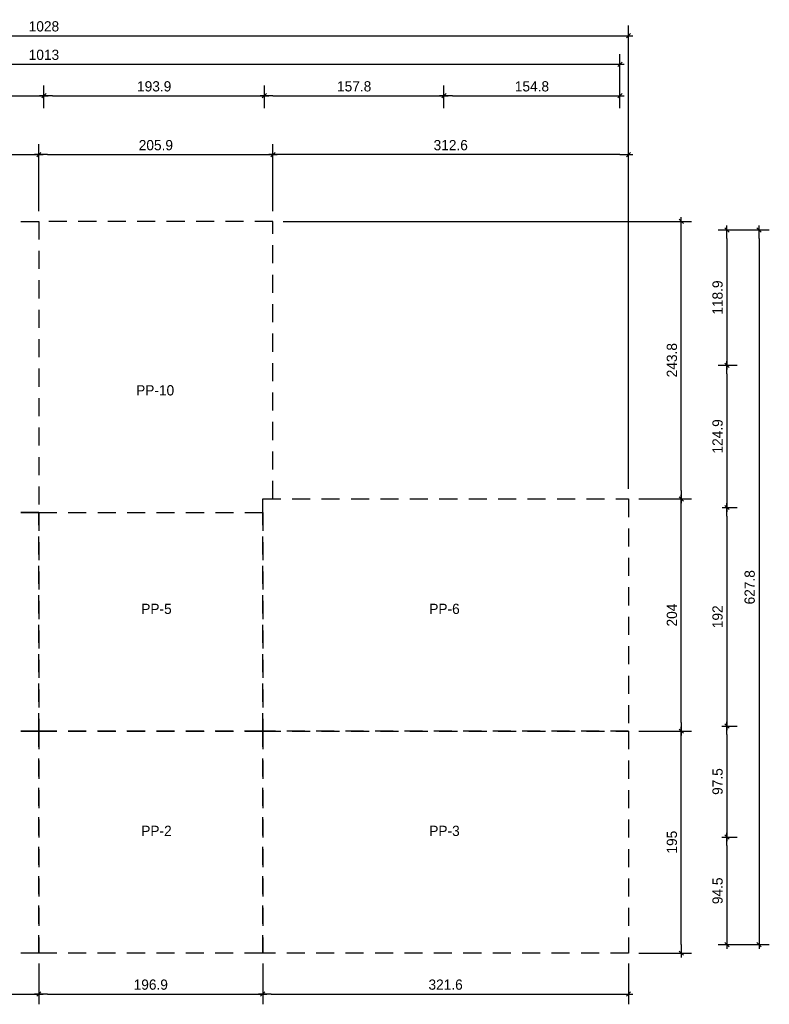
# Model space of a CAD drawing. Header units: millimetres. Extents: x 19442 to 19711, y 4351 to 4752.
# Tile 4 of 256: x 19448.96 to 19455.55, y 4515.34 to 4523.99. Entities that reach past the tile are written whole.
import ezdxf

# ---------------------------------------------------------------- set-up
doc = ezdxf.new("R2010")
doc.units = ezdxf.units.MM
doc.linetypes.add('HIDDEN2', pattern=[4.7625, 3.175, -1.5875])
for name, color, linetype in [('0 @ 0.5', 7, 'Continuous'), ('PROYECCION DE PANELES', 4, 'Continuous'), ('TEXTO @ 0.5', 2, 'Continuous')]:
    doc.layers.add(name, color=color, linetype=linetype)
doc.styles.add('century gothic', font='GOTHIC.TTF')
doc.dimstyles.new('ANOTATIVE CM SMCONSTRUCCIONES', dxfattribs={"dimscale": 0, "dimtxt": 0.18, "dimasz": 0.15, "dimexe": 0.18, "dimexo": 0.18, "dimgap": 0.07, "dimtad": 1, "dimdec": 1, "dimlfac": 100, "dimdsep": 46, "dimtxsty": 'century gothic', "dimblk1": 'FLECHA1', "dimblk2": 'FLECHA1', "dimsah": 1, "dimcen": 0.18, "dimdle": 0.075, "dimclrd": 1, "dimclre": 1, "dimclrt": 2, "dimaunit": 1, "dimadec": 0, "dimazin": 2, "dimtfac": 0.75, "dimtdec": 1, "dimtix": 1, "dimtmove": 2, "dimatfit": 3, "dimfxl": 0.09, "dimtvp": 1.5, "dimtfill": 1, "dimtolj": 1, "dimtzin": 0, "dimarcsym": 0})

# ---------------------------------------------------------------- blocks, each defined once
blk = doc.blocks.new('FLECHA1')
at = {"color": 1}
blk.add_line((-1, 0), (0.5, 0), dxfattribs=at)
at = {"color": 4}
blk.add_line((-0.25, -0.25), (0.25, 0.25), dxfattribs=at)
blk = doc.blocks.new('*D386')
at = {"color": 1, "lineweight": -2, "transparency": 16777216}
for p, q in [((19447.2042, 4523.33), (19447.2042, 4523.4145)), ((19449.173, 4523.3197), (19449.173, 4523.4145)), ((19447.2792, 4523.3245), (19449.098, 4523.3245))]:
    blk.add_line(p, q, dxfattribs=at)
at = {"layer": 'Defpoints', "color": 0, "transparency": 16777216}
for p in [(19449.173, 4523.3245), (19447.2042, 4523.24), (19449.173, 4523.2297)]:
    blk.add_point(p, dxfattribs=at)
at = {"color": 1, "lineweight": -2, "transparency": 16777216, "xscale": 0.075, "yscale": 0.075, "zscale": 0.075, "rotation": 180}
blk.add_blockref('FLECHA1', (19447.2042, 4523.3245), dxfattribs=at)
at = {"color": 1, "lineweight": -2, "transparency": 16777216, "xscale": 0.075, "yscale": 0.075, "zscale": 0.075}
blk.add_blockref('FLECHA1', (19449.173, 4523.3245), dxfattribs=at)
at = {"color": 2, "transparency": 16777216, "insert": (19448.1886, 4523.4068), "char_height": 0.09, "attachment_point": 5, "style": 'century gothic', "bg_fill": 3, "box_fill_scale": 1.1, "bg_fill_color": 256, "bg_fill_true_color": 13158600, "bg_fill_transparency": 0}
blk.add_mtext('\\A1;196.9', dxfattribs=at)
blk = doc.blocks.new('*D387')
at = {"color": 1, "lineweight": -2, "transparency": 16777216}
for p, q in [((19449.173, 4523.3197), (19449.173, 4523.4145)), ((19449.248, 4523.3245), (19451.0367, 4523.3245))]:
    blk.add_line(p, q, dxfattribs=at)
at = {"layer": 'Defpoints', "color": 0, "transparency": 16777216}
for p in [(19451.1117, 4523.3245), (19451.1117, 4523.3245), (19449.173, 4523.2297)]:
    blk.add_point(p, dxfattribs=at)
at = {"color": 1, "lineweight": -2, "transparency": 16777216, "xscale": 0.075, "yscale": 0.075, "zscale": 0.075, "rotation": 180}
blk.add_blockref('FLECHA1', (19449.173, 4523.3245), dxfattribs=at)
at = {"color": 1, "lineweight": -2, "transparency": 16777216, "xscale": 0.075, "yscale": 0.075, "zscale": 0.075}
blk.add_blockref('FLECHA1', (19451.1117, 4523.3245), dxfattribs=at)
at = {"color": 2, "transparency": 16777216, "insert": (19450.1423, 4523.4068), "char_height": 0.09, "attachment_point": 5, "style": 'century gothic', "bg_fill": 3, "box_fill_scale": 1.1, "bg_fill_color": 256, "bg_fill_true_color": 13158600, "bg_fill_transparency": 0}
blk.add_mtext('\\A1;193.9', dxfattribs=at)
blk = doc.blocks.new('*D388')
at = {"color": 1, "lineweight": -2, "transparency": 16777216}
for p, q in [((19452.6898, 4523.3022), (19452.6898, 4523.4145)), ((19451.1867, 4523.3245), (19452.6148, 4523.3245))]:
    blk.add_line(p, q, dxfattribs=at)
at = {"layer": 'Defpoints', "color": 0, "transparency": 16777216}
for p in [(19451.1117, 4523.3245), (19452.6898, 4523.3245), (19452.6898, 4523.2122)]:
    blk.add_point(p, dxfattribs=at)
at = {"color": 1, "lineweight": -2, "transparency": 16777216, "xscale": 0.075, "yscale": 0.075, "zscale": 0.075, "rotation": 180}
blk.add_blockref('FLECHA1', (19451.1117, 4523.3245), dxfattribs=at)
at = {"color": 1, "lineweight": -2, "transparency": 16777216, "xscale": 0.075, "yscale": 0.075, "zscale": 0.075}
blk.add_blockref('FLECHA1', (19452.6898, 4523.3245), dxfattribs=at)
at = {"color": 2, "transparency": 16777216, "insert": (19451.9008, 4523.4068), "char_height": 0.09, "attachment_point": 5, "style": 'century gothic', "bg_fill": 3, "box_fill_scale": 1.1, "bg_fill_color": 256, "bg_fill_true_color": 13158600, "bg_fill_transparency": 0}
blk.add_mtext('\\A1;157.8', dxfattribs=at)
blk = doc.blocks.new('*D389')
at = {"color": 1, "lineweight": -2, "transparency": 16777216}
for p, q in [((19452.6898, 4523.3022), (19452.6898, 4523.4145)), ((19454.2379, 4523.2156), (19454.2379, 4523.4145)), ((19452.7648, 4523.3245), (19454.1629, 4523.3245))]:
    blk.add_line(p, q, dxfattribs=at)
at = {"layer": 'Defpoints', "color": 0, "transparency": 16777216}
for p in [(19454.2379, 4523.3245), (19452.6898, 4523.2122), (19454.2379, 4523.1256)]:
    blk.add_point(p, dxfattribs=at)
at = {"color": 1, "lineweight": -2, "transparency": 16777216, "xscale": 0.075, "yscale": 0.075, "zscale": 0.075, "rotation": 180}
blk.add_blockref('FLECHA1', (19452.6898, 4523.3245), dxfattribs=at)
at = {"color": 1, "lineweight": -2, "transparency": 16777216, "xscale": 0.075, "yscale": 0.075, "zscale": 0.075}
blk.add_blockref('FLECHA1', (19454.2379, 4523.3245), dxfattribs=at)
at = {"color": 2, "transparency": 16777216, "insert": (19453.4639, 4523.4068), "char_height": 0.09, "attachment_point": 5, "style": 'century gothic', "bg_fill": 3, "box_fill_scale": 1.1, "bg_fill_color": 256, "bg_fill_true_color": 13158600, "bg_fill_transparency": 0}
blk.add_mtext('\\A1;154.8', dxfattribs=at)
blk = doc.blocks.new('*D390')
at = {"color": 1, "lineweight": -2, "transparency": 16777216}
for p, q in [((19444.108, 4523.33), (19444.108, 4523.6913)), ((19454.2379, 4523.2156), (19454.2379, 4523.6913)), ((19444.183, 4523.6013), (19454.1629, 4523.6013))]:
    blk.add_line(p, q, dxfattribs=at)
at = {"layer": 'Defpoints', "color": 0, "transparency": 16777216}
for p in [(19454.2379, 4523.6013), (19444.108, 4523.24), (19454.2379, 4523.1256)]:
    blk.add_point(p, dxfattribs=at)
at = {"color": 1, "lineweight": -2, "transparency": 16777216, "xscale": 0.075, "yscale": 0.075, "zscale": 0.075, "rotation": 180}
blk.add_blockref('FLECHA1', (19444.108, 4523.6013), dxfattribs=at)
at = {"color": 1, "lineweight": -2, "transparency": 16777216, "xscale": 0.075, "yscale": 0.075, "zscale": 0.075}
blk.add_blockref('FLECHA1', (19454.2379, 4523.6013), dxfattribs=at)
at = {"color": 2, "transparency": 16777216, "insert": (19449.173, 4523.6835), "char_height": 0.09, "attachment_point": 5, "style": 'century gothic', "bg_fill": 3, "box_fill_scale": 1.1, "bg_fill_color": 256, "bg_fill_true_color": 13158600, "bg_fill_transparency": 0}
blk.add_mtext('\\A1;1013', dxfattribs=at)
blk = doc.blocks.new('*D399')
at = {"color": 1, "lineweight": -2, "transparency": 16777216}
for p, q in [((19455.1023, 4522.1459), (19455.2686, 4522.1459)), ((19455.1786, 4522.0709), (19455.1786, 4521.0317)), ((19455.1023, 4520.9567), (19455.2686, 4520.9567))]:
    blk.add_line(p, q, dxfattribs=at)
at = {"layer": 'Defpoints', "color": 0, "transparency": 16777216}
for p in [(19455.0123, 4522.1459), (19455.0123, 4520.9567), (19455.1786, 4520.9567)]:
    blk.add_point(p, dxfattribs=at)
at = {"color": 1, "lineweight": -2, "transparency": 16777216, "xscale": 0.075, "yscale": 0.075, "zscale": 0.075}
for p, rotation in [((19455.1786, 4522.1459), 90), ((19455.1786, 4520.9567), 270)]:
    blk.add_blockref('FLECHA1', p, dxfattribs=dict(at, rotation=rotation))
at = {"color": 2, "transparency": 16777216, "insert": (19455.0963, 4521.5513), "char_height": 0.09, "attachment_point": 5, "rotation": 90, "style": 'century gothic', "bg_fill": 3, "box_fill_scale": 1.1, "bg_fill_color": 256, "bg_fill_true_color": 13158600, "bg_fill_transparency": 0}
blk.add_mtext('\\A1;118.9', dxfattribs=at)
blk = doc.blocks.new('*D400')
at = {"color": 1, "lineweight": -2, "transparency": 16777216}
for p, q in [((19455.1023, 4520.9567), (19455.2686, 4520.9567)), ((19455.1786, 4520.8817), (19455.1786, 4519.7825)), ((19455.1373, 4519.7075), (19455.2686, 4519.7075))]:
    blk.add_line(p, q, dxfattribs=at)
at = {"layer": 'Defpoints', "color": 0, "transparency": 16777216}
for p in [(19455.0123, 4520.9567), (19455.0473, 4519.7075), (19455.1786, 4519.7075)]:
    blk.add_point(p, dxfattribs=at)
at = {"color": 1, "lineweight": -2, "transparency": 16777216, "xscale": 0.075, "yscale": 0.075, "zscale": 0.075}
for p, rotation in [((19455.1786, 4520.9567), 90), ((19455.1786, 4519.7075), 270)]:
    blk.add_blockref('FLECHA1', p, dxfattribs=dict(at, rotation=rotation))
at = {"color": 2, "transparency": 16777216, "insert": (19455.0963, 4520.3321), "char_height": 0.09, "attachment_point": 5, "rotation": 90, "style": 'century gothic', "bg_fill": 3, "box_fill_scale": 1.1, "bg_fill_color": 256, "bg_fill_true_color": 13158600, "bg_fill_transparency": 0}
blk.add_mtext('\\A1;124.9', dxfattribs=at)
blk = doc.blocks.new('*D401')
at = {"color": 1, "lineweight": -2, "transparency": 16777216}
for p, q in [((19455.1373, 4519.7075), (19455.2686, 4519.7075)), ((19455.1786, 4519.6325), (19455.1786, 4517.8625)), ((19455.1343, 4517.7875), (19455.2686, 4517.7875))]:
    blk.add_line(p, q, dxfattribs=at)
at = {"layer": 'Defpoints', "color": 0, "transparency": 16777216}
for p in [(19455.0473, 4519.7075), (19455.0443, 4517.7875), (19455.1786, 4517.7875)]:
    blk.add_point(p, dxfattribs=at)
at = {"color": 1, "lineweight": -2, "transparency": 16777216, "xscale": 0.075, "yscale": 0.075, "zscale": 0.075}
for p, rotation in [((19455.1786, 4519.7075), 90), ((19455.1786, 4517.7875), 270)]:
    blk.add_blockref('FLECHA1', p, dxfattribs=dict(at, rotation=rotation))
at = {"color": 2, "transparency": 16777216, "insert": (19455.0963, 4518.7475), "char_height": 0.09, "attachment_point": 5, "rotation": 90, "style": 'century gothic', "bg_fill": 3, "box_fill_scale": 1.1, "bg_fill_color": 256, "bg_fill_true_color": 13158600, "bg_fill_transparency": 0}
blk.add_mtext('\\A1;192', dxfattribs=at)
blk = doc.blocks.new('*D402')
at = {"color": 1, "lineweight": -2, "transparency": 16777216}
for p, q in [((19455.1343, 4517.7875), (19455.2686, 4517.7875)), ((19455.1786, 4517.7125), (19455.1786, 4516.8875)), ((19455.1331, 4516.8125), (19455.2686, 4516.8125))]:
    blk.add_line(p, q, dxfattribs=at)
at = {"layer": 'Defpoints', "color": 0, "transparency": 16777216}
for p in [(19455.0443, 4517.7875), (19455.0431, 4516.8125), (19455.1786, 4516.8125)]:
    blk.add_point(p, dxfattribs=at)
at = {"color": 1, "lineweight": -2, "transparency": 16777216, "xscale": 0.075, "yscale": 0.075, "zscale": 0.075}
for p, rotation in [((19455.1786, 4517.7875), 90), ((19455.1786, 4516.8125), 270)]:
    blk.add_blockref('FLECHA1', p, dxfattribs=dict(at, rotation=rotation))
at = {"color": 2, "transparency": 16777216, "insert": (19455.0963, 4517.3), "char_height": 0.09, "attachment_point": 5, "rotation": 90, "style": 'century gothic', "bg_fill": 3, "box_fill_scale": 1.1, "bg_fill_color": 256, "bg_fill_true_color": 13158600, "bg_fill_transparency": 0}
blk.add_mtext('\\A1;97.5', dxfattribs=at)
blk = doc.blocks.new('*D403')
at = {"color": 1, "lineweight": -2, "transparency": 16777216}
for p, q in [((19455.1331, 4516.8125), (19455.2686, 4516.8125)), ((19455.1786, 4516.7375), (19455.1786, 4515.9425)), ((19455.1023, 4515.8675), (19455.2686, 4515.8675))]:
    blk.add_line(p, q, dxfattribs=at)
at = {"layer": 'Defpoints', "color": 0, "transparency": 16777216}
for p in [(19455.0431, 4516.8125), (19455.0123, 4515.8675), (19455.1786, 4515.8675)]:
    blk.add_point(p, dxfattribs=at)
at = {"color": 1, "lineweight": -2, "transparency": 16777216, "xscale": 0.075, "yscale": 0.075, "zscale": 0.075}
for p, rotation in [((19455.1786, 4516.8125), 90), ((19455.1786, 4515.8675), 270)]:
    blk.add_blockref('FLECHA1', p, dxfattribs=dict(at, rotation=rotation))
at = {"color": 2, "transparency": 16777216, "insert": (19455.0963, 4516.34), "char_height": 0.09, "attachment_point": 5, "rotation": 90, "style": 'century gothic', "bg_fill": 3, "box_fill_scale": 1.1, "bg_fill_color": 256, "bg_fill_true_color": 13158600, "bg_fill_transparency": 0}
blk.add_mtext('\\A1;94.5', dxfattribs=at)
blk = doc.blocks.new('*D404')
at = {"color": 1, "lineweight": -2, "transparency": 16777216}
for p, q in [((19455.1023, 4522.1459), (19455.551, 4522.1459)), ((19455.461, 4522.0709), (19455.461, 4515.9425)), ((19455.1023, 4515.8675), (19455.551, 4515.8675))]:
    blk.add_line(p, q, dxfattribs=at)
at = {"layer": 'Defpoints', "color": 0, "transparency": 16777216}
for p in [(19455.0123, 4522.1459), (19455.0123, 4515.8675), (19455.461, 4515.8675)]:
    blk.add_point(p, dxfattribs=at)
at = {"color": 1, "lineweight": -2, "transparency": 16777216, "xscale": 0.075, "yscale": 0.075, "zscale": 0.075}
for p, rotation in [((19455.461, 4522.1459), 90), ((19455.461, 4515.8675), 270)]:
    blk.add_blockref('FLECHA1', p, dxfattribs=dict(at, rotation=rotation))
at = {"color": 2, "transparency": 16777216, "insert": (19455.3787, 4519.0067), "char_height": 0.09, "attachment_point": 5, "rotation": 90, "style": 'century gothic', "bg_fill": 3, "box_fill_scale": 1.1, "bg_fill_color": 256, "bg_fill_true_color": 13158600, "bg_fill_transparency": 0}
blk.add_mtext('\\A1;627.8', dxfattribs=at)
blk = doc.blocks.new('*D406')
at = {"color": 1, "lineweight": -2, "transparency": 16777216}
for p, q in [((19447.2042, 4523.2156), (19447.2042, 4523.4145)), ((19449.173, 4523.2156), (19449.173, 4523.4145)), ((19447.2792, 4523.3245), (19449.098, 4523.3245))]:
    blk.add_line(p, q, dxfattribs=at)
at = {"layer": 'Defpoints', "color": 0, "transparency": 16777216}
for p in [(19449.173, 4523.3245), (19447.2042, 4523.1256), (19449.173, 4523.1256)]:
    blk.add_point(p, dxfattribs=at)
at = {"color": 1, "lineweight": -2, "transparency": 16777216, "xscale": 0.075, "yscale": 0.075, "zscale": 0.075, "rotation": 180}
blk.add_blockref('FLECHA1', (19447.2042, 4523.3245), dxfattribs=at)
at = {"color": 1, "lineweight": -2, "transparency": 16777216, "xscale": 0.075, "yscale": 0.075, "zscale": 0.075}
blk.add_blockref('FLECHA1', (19449.173, 4523.3245), dxfattribs=at)
at = {"color": 2, "transparency": 16777216, "insert": (19448.1886, 4523.4068), "char_height": 0.09, "attachment_point": 5, "style": 'century gothic', "bg_fill": 3, "box_fill_scale": 1.1, "bg_fill_color": 256, "bg_fill_true_color": 13158600, "bg_fill_transparency": 0}
blk.add_mtext('\\A1;196.9', dxfattribs=at)
blk = doc.blocks.new('*D407')
at = {"color": 1, "lineweight": -2, "transparency": 16777216}
for p, q in [((19449.173, 4523.2791), (19449.173, 4523.4145)), ((19451.1117, 4523.2156), (19451.1117, 4523.4145)), ((19449.248, 4523.3245), (19451.0367, 4523.3245))]:
    blk.add_line(p, q, dxfattribs=at)
at = {"layer": 'Defpoints', "color": 0, "transparency": 16777216}
for p in [(19451.1117, 4523.3245), (19449.173, 4523.1891), (19451.1117, 4523.1256)]:
    blk.add_point(p, dxfattribs=at)
at = {"color": 1, "lineweight": -2, "transparency": 16777216, "xscale": 0.075, "yscale": 0.075, "zscale": 0.075, "rotation": 180}
blk.add_blockref('FLECHA1', (19449.173, 4523.3245), dxfattribs=at)
at = {"color": 1, "lineweight": -2, "transparency": 16777216, "xscale": 0.075, "yscale": 0.075, "zscale": 0.075}
blk.add_blockref('FLECHA1', (19451.1117, 4523.3245), dxfattribs=at)
at = {"color": 2, "transparency": 16777216, "insert": (19450.1423, 4523.4068), "char_height": 0.09, "attachment_point": 5, "style": 'century gothic', "bg_fill": 3, "box_fill_scale": 1.1, "bg_fill_color": 256, "bg_fill_true_color": 13158600, "bg_fill_transparency": 0}
blk.add_mtext('\\A1;193.9', dxfattribs=at)
blk = doc.blocks.new('*D408')
at = {"color": 1, "lineweight": -2, "transparency": 16777216}
for p, q in [((19451.1117, 4523.2156), (19451.1117, 4523.4145)), ((19452.6898, 4523.2156), (19452.6898, 4523.4145)), ((19451.1867, 4523.3245), (19452.6148, 4523.3245))]:
    blk.add_line(p, q, dxfattribs=at)
at = {"layer": 'Defpoints', "color": 0, "transparency": 16777216}
for p in [(19452.6898, 4523.3245), (19451.1117, 4523.1256), (19452.6898, 4523.1256)]:
    blk.add_point(p, dxfattribs=at)
at = {"color": 1, "lineweight": -2, "transparency": 16777216, "xscale": 0.075, "yscale": 0.075, "zscale": 0.075, "rotation": 180}
blk.add_blockref('FLECHA1', (19451.1117, 4523.3245), dxfattribs=at)
at = {"color": 1, "lineweight": -2, "transparency": 16777216, "xscale": 0.075, "yscale": 0.075, "zscale": 0.075}
blk.add_blockref('FLECHA1', (19452.6898, 4523.3245), dxfattribs=at)
at = {"color": 2, "transparency": 16777216, "insert": (19451.9008, 4523.4068), "char_height": 0.09, "attachment_point": 5, "style": 'century gothic', "bg_fill": 3, "box_fill_scale": 1.1, "bg_fill_color": 256, "bg_fill_true_color": 13158600, "bg_fill_transparency": 0}
blk.add_mtext('\\A1;157.8', dxfattribs=at)
blk = doc.blocks.new('*D409')
at = {"color": 1, "lineweight": -2, "transparency": 16777216}
for p, q in [((19452.6898, 4523.2156), (19452.6898, 4523.4145)), ((19454.2379, 4523.2156), (19454.2379, 4523.4145)), ((19452.7648, 4523.3245), (19454.1629, 4523.3245))]:
    blk.add_line(p, q, dxfattribs=at)
at = {"layer": 'Defpoints', "color": 0, "transparency": 16777216}
for p in [(19454.2379, 4523.3245), (19452.6898, 4523.1256), (19454.2379, 4523.1256)]:
    blk.add_point(p, dxfattribs=at)
at = {"color": 1, "lineweight": -2, "transparency": 16777216, "xscale": 0.075, "yscale": 0.075, "zscale": 0.075, "rotation": 180}
blk.add_blockref('FLECHA1', (19452.6898, 4523.3245), dxfattribs=at)
at = {"color": 1, "lineweight": -2, "transparency": 16777216, "xscale": 0.075, "yscale": 0.075, "zscale": 0.075}
blk.add_blockref('FLECHA1', (19454.2379, 4523.3245), dxfattribs=at)
at = {"color": 2, "transparency": 16777216, "insert": (19453.4639, 4523.4068), "char_height": 0.09, "attachment_point": 5, "style": 'century gothic', "bg_fill": 3, "box_fill_scale": 1.1, "bg_fill_color": 256, "bg_fill_true_color": 13158600, "bg_fill_transparency": 0}
blk.add_mtext('\\A1;154.8', dxfattribs=at)
blk = doc.blocks.new('*D417')
at = {"color": 1, "lineweight": -2, "transparency": 16777216}
for p, q in [((19447.1592, 4522.3109), (19447.1592, 4522.8979)), ((19449.128, 4522.3109), (19449.128, 4522.8979)), ((19447.2342, 4522.8079), (19449.053, 4522.8079))]:
    blk.add_line(p, q, dxfattribs=at)
at = {"layer": 'Defpoints', "color": 0, "transparency": 16777216}
for p in [(19449.128, 4522.8079), (19447.1592, 4522.2209), (19449.128, 4522.2209)]:
    blk.add_point(p, dxfattribs=at)
at = {"color": 1, "lineweight": -2, "transparency": 16777216, "xscale": 0.075, "yscale": 0.075, "zscale": 0.075, "rotation": 180}
blk.add_blockref('FLECHA1', (19447.1592, 4522.8079), dxfattribs=at)
at = {"color": 1, "lineweight": -2, "transparency": 16777216, "xscale": 0.075, "yscale": 0.075, "zscale": 0.075}
blk.add_blockref('FLECHA1', (19449.128, 4522.8079), dxfattribs=at)
at = {"color": 2, "transparency": 16777216, "insert": (19448.1436, 4522.8902), "char_height": 0.09, "attachment_point": 5, "style": 'century gothic', "bg_fill": 3, "box_fill_scale": 1.1, "bg_fill_color": 256, "bg_fill_true_color": 13158600, "bg_fill_transparency": 0}
blk.add_mtext('\\A1;196.9', dxfattribs=at)
blk = doc.blocks.new('*D418')
at = {"color": 1, "lineweight": -2, "transparency": 16777216}
for p, q in [((19449.128, 4522.3109), (19449.128, 4522.8979)), ((19451.1867, 4522.3109), (19451.1867, 4522.8979)), ((19449.203, 4522.8079), (19451.1117, 4522.8079))]:
    blk.add_line(p, q, dxfattribs=at)
at = {"layer": 'Defpoints', "color": 0, "transparency": 16777216}
for p in [(19451.1867, 4522.8079), (19449.128, 4522.2209), (19451.1867, 4522.2209)]:
    blk.add_point(p, dxfattribs=at)
at = {"color": 1, "lineweight": -2, "transparency": 16777216, "xscale": 0.075, "yscale": 0.075, "zscale": 0.075, "rotation": 180}
blk.add_blockref('FLECHA1', (19449.128, 4522.8079), dxfattribs=at)
at = {"color": 1, "lineweight": -2, "transparency": 16777216, "xscale": 0.075, "yscale": 0.075, "zscale": 0.075}
blk.add_blockref('FLECHA1', (19451.1867, 4522.8079), dxfattribs=at)
at = {"color": 2, "transparency": 16777216, "insert": (19450.1573, 4522.8902), "char_height": 0.09, "attachment_point": 5, "style": 'century gothic', "bg_fill": 3, "box_fill_scale": 1.1, "bg_fill_color": 256, "bg_fill_true_color": 13158600, "bg_fill_transparency": 0}
blk.add_mtext('\\A1;205.9', dxfattribs=at)
blk = doc.blocks.new('*D423')
at = {"color": 1, "lineweight": -2, "transparency": 16777216}
for p, q in [((19447.1592, 4515.7025), (19447.1592, 4515.3432)), ((19449.128, 4515.7025), (19449.128, 4515.3432)), ((19447.2342, 4515.4332), (19449.053, 4515.4332))]:
    blk.add_line(p, q, dxfattribs=at)
at = {"layer": 'Defpoints', "color": 0, "transparency": 16777216}
for p in [(19447.1592, 4515.7925), (19449.128, 4515.7925), (19449.128, 4515.4332)]:
    blk.add_point(p, dxfattribs=at)
at = {"color": 1, "lineweight": -2, "transparency": 16777216, "xscale": 0.075, "yscale": 0.075, "zscale": 0.075, "rotation": 180}
blk.add_blockref('FLECHA1', (19447.1592, 4515.4332), dxfattribs=at)
at = {"color": 1, "lineweight": -2, "transparency": 16777216, "xscale": 0.075, "yscale": 0.075, "zscale": 0.075}
blk.add_blockref('FLECHA1', (19449.128, 4515.4332), dxfattribs=at)
at = {"color": 2, "transparency": 16777216, "insert": (19448.1436, 4515.5155), "char_height": 0.09, "attachment_point": 5, "style": 'century gothic', "bg_fill": 3, "box_fill_scale": 1.1, "bg_fill_color": 256, "bg_fill_true_color": 13158600, "bg_fill_transparency": 0}
blk.add_mtext('\\A1;196.9', dxfattribs=at)
blk = doc.blocks.new('*D424')
at = {"color": 1, "lineweight": -2, "transparency": 16777216}
for p, q in [((19449.128, 4515.7025), (19449.128, 4515.3432)), ((19451.0967, 4515.7025), (19451.0967, 4515.3432)), ((19449.203, 4515.4332), (19451.0217, 4515.4332))]:
    blk.add_line(p, q, dxfattribs=at)
at = {"layer": 'Defpoints', "color": 0, "transparency": 16777216}
for p in [(19449.128, 4515.7925), (19451.0967, 4515.7925), (19451.0967, 4515.4332)]:
    blk.add_point(p, dxfattribs=at)
at = {"color": 1, "lineweight": -2, "transparency": 16777216, "xscale": 0.075, "yscale": 0.075, "zscale": 0.075, "rotation": 180}
blk.add_blockref('FLECHA1', (19449.128, 4515.4332), dxfattribs=at)
at = {"color": 1, "lineweight": -2, "transparency": 16777216, "xscale": 0.075, "yscale": 0.075, "zscale": 0.075}
blk.add_blockref('FLECHA1', (19451.0967, 4515.4332), dxfattribs=at)
at = {"color": 2, "transparency": 16777216, "insert": (19450.1123, 4515.5155), "char_height": 0.09, "attachment_point": 5, "style": 'century gothic', "bg_fill": 3, "box_fill_scale": 1.1, "bg_fill_color": 256, "bg_fill_true_color": 13158600, "bg_fill_transparency": 0}
blk.add_mtext('\\A1;196.9', dxfattribs=at)
blk = doc.blocks.new('*D425')
at = {"color": 1, "lineweight": -2, "transparency": 16777216}
for p, q in [((19451.0967, 4515.7025), (19451.0967, 4515.3432)), ((19454.3129, 4515.7025), (19454.3129, 4515.3432)), ((19451.1717, 4515.4332), (19454.2379, 4515.4332))]:
    blk.add_line(p, q, dxfattribs=at)
at = {"layer": 'Defpoints', "color": 0, "transparency": 16777216}
for p in [(19451.0967, 4515.7925), (19454.3129, 4515.7925), (19454.3129, 4515.4332)]:
    blk.add_point(p, dxfattribs=at)
at = {"color": 1, "lineweight": -2, "transparency": 16777216, "xscale": 0.075, "yscale": 0.075, "zscale": 0.075, "rotation": 180}
blk.add_blockref('FLECHA1', (19451.0967, 4515.4332), dxfattribs=at)
at = {"color": 1, "lineweight": -2, "transparency": 16777216, "xscale": 0.075, "yscale": 0.075, "zscale": 0.075}
blk.add_blockref('FLECHA1', (19454.3129, 4515.4332), dxfattribs=at)
at = {"color": 2, "transparency": 16777216, "insert": (19452.7048, 4515.5155), "char_height": 0.09, "attachment_point": 5, "style": 'century gothic', "bg_fill": 3, "box_fill_scale": 1.1, "bg_fill_color": 256, "bg_fill_true_color": 13158600, "bg_fill_transparency": 0}
blk.add_mtext('\\A1;321.6', dxfattribs=at)
blk = doc.blocks.new('*D426')
at = {"color": 1, "lineweight": -2, "transparency": 16777216}
for p, q in [((19454.4029, 4517.7425), (19454.8671, 4517.7425)), ((19454.7771, 4515.8675), (19454.7771, 4517.6675)), ((19454.4029, 4515.7925), (19454.8671, 4515.7925))]:
    blk.add_line(p, q, dxfattribs=at)
at = {"layer": 'Defpoints', "color": 0, "transparency": 16777216}
for p in [(19454.3129, 4517.7425), (19454.7771, 4517.7425), (19454.3129, 4515.7925)]:
    blk.add_point(p, dxfattribs=at)
at = {"color": 1, "lineweight": -2, "transparency": 16777216, "xscale": 0.075, "yscale": 0.075, "zscale": 0.075}
for p, rotation in [((19454.7771, 4517.7425), 90), ((19454.7771, 4515.7925), 270)]:
    blk.add_blockref('FLECHA1', p, dxfattribs=dict(at, rotation=rotation))
at = {"color": 2, "transparency": 16777216, "insert": (19454.6948, 4516.7675), "char_height": 0.09, "attachment_point": 5, "rotation": 90, "style": 'century gothic', "bg_fill": 3, "box_fill_scale": 1.1, "bg_fill_color": 256, "bg_fill_true_color": 13158600, "bg_fill_transparency": 0}
blk.add_mtext('\\A1;195', dxfattribs=at)
blk = doc.blocks.new('*D427')
at = {"color": 1, "lineweight": -2, "transparency": 16777216}
for p, q in [((19454.4029, 4519.7825), (19454.8671, 4519.7825)), ((19454.7771, 4517.8175), (19454.7771, 4519.7075)), ((19454.4029, 4517.7425), (19454.8671, 4517.7425))]:
    blk.add_line(p, q, dxfattribs=at)
at = {"layer": 'Defpoints', "color": 0, "transparency": 16777216}
for p in [(19454.3129, 4519.7825), (19454.7771, 4519.7825), (19454.3129, 4517.7425)]:
    blk.add_point(p, dxfattribs=at)
at = {"color": 1, "lineweight": -2, "transparency": 16777216, "xscale": 0.075, "yscale": 0.075, "zscale": 0.075}
for p, rotation in [((19454.7771, 4519.7825), 90), ((19454.7771, 4517.7425), 270)]:
    blk.add_blockref('FLECHA1', p, dxfattribs=dict(at, rotation=rotation))
at = {"color": 2, "transparency": 16777216, "insert": (19454.6948, 4518.7625), "char_height": 0.09, "attachment_point": 5, "rotation": 90, "style": 'century gothic', "bg_fill": 3, "box_fill_scale": 1.1, "bg_fill_color": 256, "bg_fill_true_color": 13158600, "bg_fill_transparency": 0}
blk.add_mtext('\\A1;204', dxfattribs=at)
blk = doc.blocks.new('*D428')
at = {"color": 1, "lineweight": -2, "transparency": 16777216}
for p, q in [((19451.1867, 4522.3109), (19451.1867, 4522.8979)), ((19454.3129, 4519.8725), (19454.3129, 4522.8979)), ((19454.2379, 4522.8079), (19451.2617, 4522.8079))]:
    blk.add_line(p, q, dxfattribs=at)
at = {"layer": 'Defpoints', "color": 0, "transparency": 16777216}
for p in [(19451.1867, 4522.8079), (19451.1867, 4522.2209), (19454.3129, 4519.7825)]:
    blk.add_point(p, dxfattribs=at)
at = {"color": 1, "lineweight": -2, "transparency": 16777216, "xscale": 0.075, "yscale": 0.075, "zscale": 0.075, "rotation": 180}
blk.add_blockref('FLECHA1', (19451.1867, 4522.8079), dxfattribs=at)
at = {"color": 1, "lineweight": -2, "transparency": 16777216, "xscale": 0.075, "yscale": 0.075, "zscale": 0.075}
blk.add_blockref('FLECHA1', (19454.3129, 4522.8079), dxfattribs=at)
at = {"color": 2, "transparency": 16777216, "insert": (19452.7498, 4522.8902), "char_height": 0.09, "attachment_point": 5, "style": 'century gothic', "bg_fill": 3, "box_fill_scale": 1.1, "bg_fill_color": 256, "bg_fill_true_color": 13158600, "bg_fill_transparency": 0}
blk.add_mtext('\\A1;312.6', dxfattribs=at)
blk = doc.blocks.new('*D429')
at = {"color": 1, "lineweight": -2, "transparency": 16777216}
for p, q in [((19451.2767, 4522.2209), (19454.8671, 4522.2209)), ((19454.7771, 4519.8575), (19454.7771, 4522.1459)), ((19454.4029, 4519.7825), (19454.8671, 4519.7825))]:
    blk.add_line(p, q, dxfattribs=at)
at = {"layer": 'Defpoints', "color": 0, "transparency": 16777216}
for p in [(19451.1867, 4522.2209), (19454.7771, 4522.2209), (19454.3129, 4519.7825)]:
    blk.add_point(p, dxfattribs=at)
at = {"color": 1, "lineweight": -2, "transparency": 16777216, "xscale": 0.075, "yscale": 0.075, "zscale": 0.075}
for p, rotation in [((19454.7771, 4522.2209), 90), ((19454.7771, 4519.7825), 270)]:
    blk.add_blockref('FLECHA1', p, dxfattribs=dict(at, rotation=rotation))
at = {"color": 2, "transparency": 16777216, "insert": (19454.6948, 4521.0017), "char_height": 0.09, "attachment_point": 5, "rotation": 90, "style": 'century gothic', "bg_fill": 3, "box_fill_scale": 1.1, "bg_fill_color": 256, "bg_fill_true_color": 13158600, "bg_fill_transparency": 0}
blk.add_mtext('\\A1;243.8', dxfattribs=at)
blk = doc.blocks.new('*D680')
at = {"color": 1, "lineweight": -2, "transparency": 16777216}
for p, q in [((19444.033, 4522.3109), (19444.033, 4523.9414)), ((19454.3129, 4522.5676), (19454.3129, 4523.9414)), ((19444.108, 4523.8514), (19454.2379, 4523.8514))]:
    blk.add_line(p, q, dxfattribs=at)
at = {"layer": 'Defpoints', "color": 0, "transparency": 16777216}
for p in [(19454.3129, 4523.8514), (19454.3129, 4522.4776), (19444.033, 4522.2209)]:
    blk.add_point(p, dxfattribs=at)
at = {"color": 1, "lineweight": -2, "transparency": 16777216, "xscale": 0.075, "yscale": 0.075, "zscale": 0.075, "rotation": 180}
blk.add_blockref('FLECHA1', (19444.033, 4523.8514), dxfattribs=at)
at = {"color": 1, "lineweight": -2, "transparency": 16777216, "xscale": 0.075, "yscale": 0.075, "zscale": 0.075}
blk.add_blockref('FLECHA1', (19454.3129, 4523.8514), dxfattribs=at)
at = {"color": 2, "transparency": 16777216, "insert": (19449.173, 4523.9337), "char_height": 0.09, "attachment_point": 5, "style": 'century gothic', "bg_fill": 3, "box_fill_scale": 1.1, "bg_fill_color": 256, "bg_fill_true_color": 13158600, "bg_fill_transparency": 0}
blk.add_mtext('\\A1;1028', dxfattribs=at)

msp = doc.modelspace()

# ---------------------------------------------------------------- linework, layer by layer
at = {"layer": 'PROYECCION DE PANELES', "linetype": 'HIDDEN2', "ltscale": 0.05}
for points in [[(19447.1592, 4522.2209), (19449.128, 4522.2209), (19449.128, 4519.6625), (19447.1592, 4519.6625)], [(19451.0967, 4519.7825), (19454.3129, 4519.7825), (19454.3129, 4517.7425), (19451.0967, 4517.7425)], [(19447.1592, 4519.6625), (19449.128, 4519.6625), (19449.128, 4517.7425), (19447.1592, 4517.7425)], [(19449.128, 4519.6625), (19451.0967, 4519.6625), (19451.0967, 4517.7425), (19449.128, 4517.7425)], [(19447.1592, 4517.7425), (19449.128, 4517.7425), (19449.128, 4515.7925), (19447.1592, 4515.7925)], [(19449.128, 4517.7425), (19451.0967, 4517.7425), (19451.0967, 4515.7925), (19449.128, 4515.7925)], [(19451.0967, 4517.7425), (19454.3129, 4517.7425), (19454.3129, 4515.7925), (19451.0967, 4515.7925)]]:
    msp.add_lwpolyline(points, close=True, dxfattribs=at)
msp.add_lwpolyline([(19451.0967, 4519.6925), (19451.0967, 4519.7825), (19451.1867, 4519.7825), (19451.1867, 4522.2209), (19449.128, 4522.2209), (19449.128, 4519.6625), (19451.0967, 4519.6625)], dxfattribs=at)

# ---------------------------------------------------------------- texts
at = {"layer": 'TEXTO @ 0.5', "color": 2, "char_height": 0.09, "width": 0.238534, "attachment_point": 1, "style": 'century gothic'}
for s, insert in [('PP-10', (19449.9838, 4520.7821)), ('PP-5', (19450.0288, 4518.8621)), ('PP-6', (19452.5613, 4518.8621)), ('PP-2', (19450.0288, 4516.9121)), ('PP-3', (19452.5613, 4516.9121))]:
    msp.add_mtext(s, dxfattribs=dict(at, insert=insert))

# ---------------------------------------------------------------- dimensions: what is measured, and where the dimension line sits
at = {"layer": '0 @ 0.5'}
dim = msp.add_linear_dim(base=(19449.173, 4523.3245), p1=(19447.2042, 4523.24), p2=(19449.173, 4523.2297), dimstyle='ANOTATIVE CM SMCONSTRUCCIONES', override={"dimscale": 0.5, "dimtix": 1, "dimtofl": 1, "dimtmove": 2, "dimatfit": 3}, dxfattribs=at)
dim.commit()
dim.dimension.update_dxf_attribs({"geometry": '*D386', "text_midpoint": (19448.1886, 4523.4068)})
dim = msp.add_linear_dim(base=(19455.1786, 4520.9567), p1=(19455.0123, 4522.1459), p2=(19455.0123, 4520.9567), angle=90, dimstyle='ANOTATIVE CM SMCONSTRUCCIONES', override={"dimscale": 0.5, "dimtix": 1, "dimtofl": 1, "dimtmove": 2, "dimatfit": 3}, dxfattribs=at)
dim.commit()
dim.dimension.update_dxf_attribs({"geometry": '*D399', "text_midpoint": (19455.0963, 4521.5513)})

# ---------------------------------------------------------------- next in the draw order: dimensions: what is measured, and where the dimension line sits
for base, p1, p2, picture, middle in [((19451.1117, 4523.3245), (19449.173, 4523.2297), (19451.1117, 4523.3245), '*D387', (19450.1423, 4523.4068)), ((19449.128, 4522.8079), (19447.1592, 4522.2209), (19449.128, 4522.2209), '*D417', (19448.1436, 4522.8902)), ((19449.128, 4515.4332), (19447.1592, 4515.7925), (19449.128, 4515.7925), '*D423', (19448.1436, 4515.5155))]:
    dim = msp.add_linear_dim(base=base, p1=p1, p2=p2, dimstyle='ANOTATIVE CM SMCONSTRUCCIONES', override={"dimscale": 0.5, "dimtix": 1, "dimtofl": 1, "dimtmove": 2, "dimatfit": 3}, dxfattribs=at)
    dim.commit()
    dim.dimension.update_dxf_attribs({"geometry": picture, "text_midpoint": middle})
dim = msp.add_linear_dim(base=(19455.1786, 4519.7075), p1=(19455.0123, 4520.9567), p2=(19455.0473, 4519.7075), angle=90, dimstyle='ANOTATIVE CM SMCONSTRUCCIONES', override={"dimscale": 0.5, "dimtix": 1, "dimtofl": 1, "dimtmove": 2, "dimatfit": 3}, dxfattribs=at)
dim.commit()
dim.dimension.update_dxf_attribs({"geometry": '*D400', "text_midpoint": (19455.0963, 4520.3321)})

# ---------------------------------------------------------------- next in the draw order: dimensions: what is measured, and where the dimension line sits
for base, p1, p2, picture, middle in [((19452.6898, 4523.3245), (19451.1117, 4523.3245), (19452.6898, 4523.2122), '*D388', (19451.9008, 4523.4068)), ((19451.1867, 4522.8079), (19449.128, 4522.2209), (19451.1867, 4522.2209), '*D418', (19450.1573, 4522.8902)), ((19451.0967, 4515.4332), (19449.128, 4515.7925), (19451.0967, 4515.7925), '*D424', (19450.1123, 4515.5155))]:
    dim = msp.add_linear_dim(base=base, p1=p1, p2=p2, dimstyle='ANOTATIVE CM SMCONSTRUCCIONES', override={"dimscale": 0.5, "dimtix": 1, "dimtofl": 1, "dimtmove": 2, "dimatfit": 3}, dxfattribs=at)
    dim.commit()
    dim.dimension.update_dxf_attribs({"geometry": picture, "text_midpoint": middle})
dim = msp.add_linear_dim(base=(19455.1786, 4517.7875), p1=(19455.0473, 4519.7075), p2=(19455.0443, 4517.7875), angle=90, dimstyle='ANOTATIVE CM SMCONSTRUCCIONES', override={"dimscale": 0.5, "dimtix": 1, "dimtofl": 1, "dimtmove": 2, "dimatfit": 3}, dxfattribs=at)
dim.commit()
dim.dimension.update_dxf_attribs({"geometry": '*D401', "text_midpoint": (19455.0963, 4518.7475)})

# ---------------------------------------------------------------- next in the draw order: dimensions: what is measured, and where the dimension line sits
for base, p1, p2, picture, middle in [((19454.2379, 4523.3245), (19452.6898, 4523.2122), (19454.2379, 4523.1256), '*D389', (19453.4639, 4523.4068)), ((19454.3129, 4515.4332), (19451.0967, 4515.7925), (19454.3129, 4515.7925), '*D425', (19452.7048, 4515.5155))]:
    dim = msp.add_linear_dim(base=base, p1=p1, p2=p2, dimstyle='ANOTATIVE CM SMCONSTRUCCIONES', override={"dimscale": 0.5, "dimtix": 1, "dimtofl": 1, "dimtmove": 2, "dimatfit": 3}, dxfattribs=at)
    dim.commit()
    dim.dimension.update_dxf_attribs({"geometry": picture, "text_midpoint": middle})
dim = msp.add_linear_dim(base=(19455.1786, 4516.8125), p1=(19455.0443, 4517.7875), p2=(19455.0431, 4516.8125), angle=90, dimstyle='ANOTATIVE CM SMCONSTRUCCIONES', override={"dimscale": 0.5, "dimtix": 1, "dimtofl": 1, "dimtmove": 2, "dimatfit": 3}, dxfattribs=at)
dim.commit()
dim.dimension.update_dxf_attribs({"geometry": '*D402', "text_midpoint": (19455.0963, 4517.3)})

# ---------------------------------------------------------------- next in the draw order: dimensions: what is measured, and where the dimension line sits
dim = msp.add_linear_dim(base=(19454.2379, 4523.6013), p1=(19444.108, 4523.24), p2=(19454.2379, 4523.1256), dimstyle='ANOTATIVE CM SMCONSTRUCCIONES', override={"dimscale": 0.5, "dimtix": 1, "dimtofl": 1, "dimtmove": 2, "dimatfit": 3}, dxfattribs=at)
dim.commit()
dim.dimension.update_dxf_attribs({"geometry": '*D390', "text_midpoint": (19449.173, 4523.6835)})
for base, p1, p2, picture, middle in [((19454.7771, 4517.7425), (19454.3129, 4515.7925), (19454.3129, 4517.7425), '*D426', (19454.6948, 4516.7675)), ((19455.1786, 4515.8675), (19455.0431, 4516.8125), (19455.0123, 4515.8675), '*D403', (19455.0963, 4516.34))]:
    dim = msp.add_linear_dim(base=base, p1=p1, p2=p2, angle=90, dimstyle='ANOTATIVE CM SMCONSTRUCCIONES', override={"dimscale": 0.5, "dimtix": 1, "dimtofl": 1, "dimtmove": 2, "dimatfit": 3}, dxfattribs=at)
    dim.commit()
    dim.dimension.update_dxf_attribs({"geometry": picture, "text_midpoint": middle})

# ---------------------------------------------------------------- next in the draw order: dimensions: what is measured, and where the dimension line sits
dim = msp.add_linear_dim(base=(19449.173, 4523.3245), p1=(19447.2042, 4523.1256), p2=(19449.173, 4523.1256), dimstyle='ANOTATIVE CM SMCONSTRUCCIONES', override={"dimscale": 0.5, "dimtix": 1, "dimtofl": 1, "dimtmove": 2, "dimatfit": 3}, dxfattribs=at)
dim.commit()
dim.dimension.update_dxf_attribs({"geometry": '*D406', "text_midpoint": (19448.1886, 4523.4068)})
for base, p1, p2, picture, middle in [((19455.461, 4515.8675), (19455.0123, 4522.1459), (19455.0123, 4515.8675), '*D404', (19455.3787, 4519.0067)), ((19454.7771, 4519.7825), (19454.3129, 4517.7425), (19454.3129, 4519.7825), '*D427', (19454.6948, 4518.7625))]:
    dim = msp.add_linear_dim(base=base, p1=p1, p2=p2, angle=90, dimstyle='ANOTATIVE CM SMCONSTRUCCIONES', override={"dimscale": 0.5, "dimtix": 1, "dimtofl": 1, "dimtmove": 2, "dimatfit": 3}, dxfattribs=at)
    dim.commit()
    dim.dimension.update_dxf_attribs({"geometry": picture, "text_midpoint": middle})

# ---------------------------------------------------------------- next in the draw order: dimensions: what is measured, and where the dimension line sits
for base, p1, p2, picture, middle in [((19451.1117, 4523.3245), (19449.173, 4523.1891), (19451.1117, 4523.1256), '*D407', (19450.1423, 4523.4068)), ((19451.1867, 4522.8079), (19454.3129, 4519.7825), (19451.1867, 4522.2209), '*D428', (19452.7498, 4522.8902))]:
    dim = msp.add_linear_dim(base=base, p1=p1, p2=p2, dimstyle='ANOTATIVE CM SMCONSTRUCCIONES', override={"dimscale": 0.5, "dimtix": 1, "dimtofl": 1, "dimtmove": 2, "dimatfit": 3}, dxfattribs=at)
    dim.commit()
    dim.dimension.update_dxf_attribs({"geometry": picture, "text_midpoint": middle})

# ---------------------------------------------------------------- next in the draw order: dimensions: what is measured, and where the dimension line sits
dim = msp.add_linear_dim(base=(19452.6898, 4523.3245), p1=(19451.1117, 4523.1256), p2=(19452.6898, 4523.1256), dimstyle='ANOTATIVE CM SMCONSTRUCCIONES', override={"dimscale": 0.5, "dimtix": 1, "dimtofl": 1, "dimtmove": 2, "dimatfit": 3}, dxfattribs=at)
dim.commit()
dim.dimension.update_dxf_attribs({"geometry": '*D408', "text_midpoint": (19451.9008, 4523.4068)})
dim = msp.add_linear_dim(base=(19454.7771, 4522.2209), p1=(19454.3129, 4519.7825), p2=(19451.1867, 4522.2209), angle=90, dimstyle='ANOTATIVE CM SMCONSTRUCCIONES', override={"dimscale": 0.5, "dimtix": 1, "dimtofl": 1, "dimtmove": 2, "dimatfit": 3}, dxfattribs=at)
dim.commit()
dim.dimension.update_dxf_attribs({"geometry": '*D429', "text_midpoint": (19454.6948, 4521.0017)})

# ---------------------------------------------------------------- next in the draw order: dimensions: what is measured, and where the dimension line sits
dim = msp.add_linear_dim(base=(19454.2379, 4523.3245), p1=(19452.6898, 4523.1256), p2=(19454.2379, 4523.1256), dimstyle='ANOTATIVE CM SMCONSTRUCCIONES', override={"dimscale": 0.5, "dimtix": 1, "dimtofl": 1, "dimtmove": 2, "dimatfit": 3}, dxfattribs=at)
dim.commit()
dim.dimension.update_dxf_attribs({"geometry": '*D409', "text_midpoint": (19453.4639, 4523.4068)})

# ---------------------------------------------------------------- next in the draw order: dimensions: what is measured, and where the dimension line sits
dim = msp.add_linear_dim(base=(19454.3129, 4523.8514), p1=(19444.033, 4522.2209), p2=(19454.3129, 4522.4776), dimstyle='ANOTATIVE CM SMCONSTRUCCIONES', override={"dimscale": 0.5, "dimtix": 1, "dimtofl": 1, "dimtmove": 2, "dimatfit": 3}, dxfattribs=at)
dim.commit()
dim.dimension.update_dxf_attribs({"geometry": '*D680', "text_midpoint": (19449.173, 4523.9337)})

doc.saveas('drawing.dxf')
